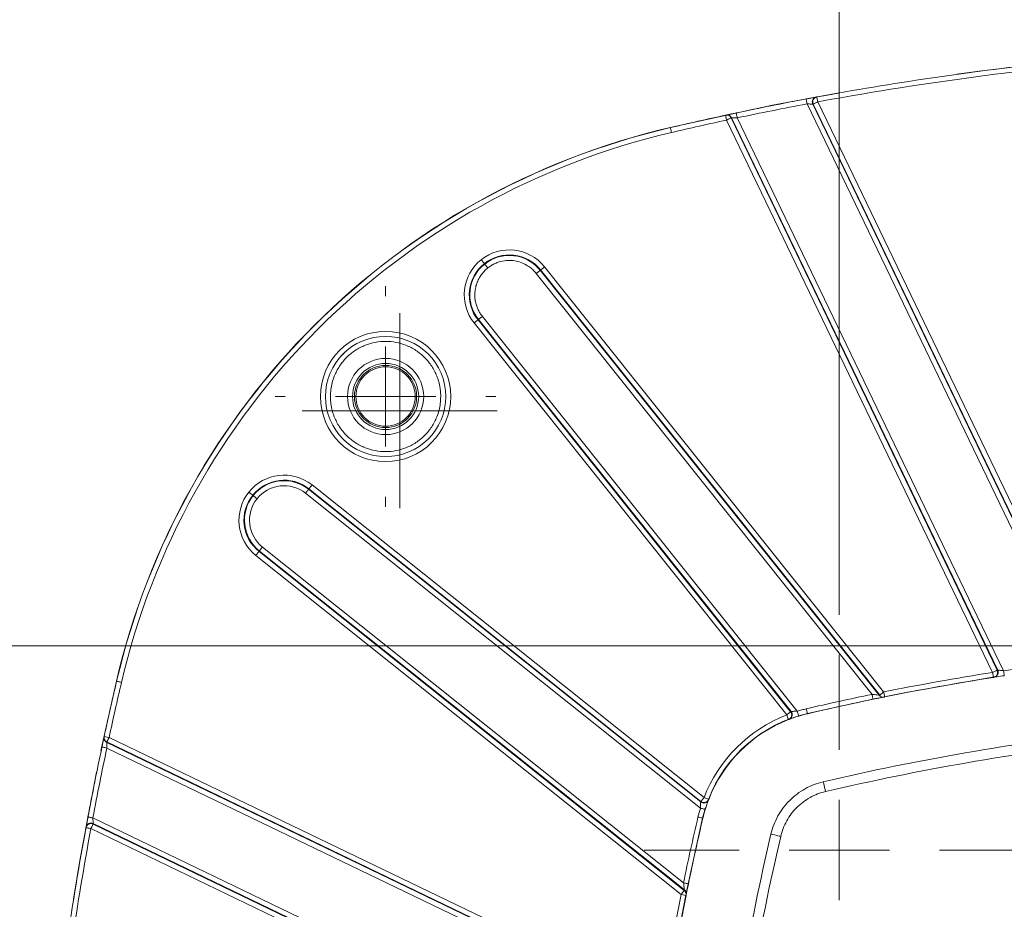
# Model space of a CAD drawing. Header units: millimetres. Extents: x 0 to 420, y 0 to 297.
# Tile 54 of 92: x 51 to 75, y 249 to 271. Entities that reach past the tile are written whole.
import ezdxf

# ---------------------------------------------------------------- set-up
doc = ezdxf.new("R2010")
doc.units = ezdxf.units.MM
doc.styles.add('SLDTEXTSTYLE0', font='TXT', dxfattribs={"width": 0.75})
doc.dimstyles.new('SLDDIMSTYLE0', dxfattribs={"dimtxt": 3.5, "dimasz": 3.302, "dimexe": 0, "dimexo": 0.0625, "dimgap": 0.875, "dimtad": 2, "dimdec": 6, "dimlfac": 2, "dimrnd": 1e-09, "dimzin": 12, "dimdsep": 46, "dimtxsty": 'SLDTEXTSTYLE0', "dimsah": 1, "dimcen": 0.09, "dimadec": 0, "dimazin": 3, "dimtfac": 1, "dimtofl": 0, "dimtmove": 0, "dimatfit": 3, "dimfxl": 1, "dimfrac": 2, "dimtolj": 1, "dimtzin": 12, "dimarcsym": 0})
doc.dimstyles.new('SLDDIMSTYLE4', dxfattribs={"dimtxt": 3.5, "dimasz": 3.302, "dimexe": 0, "dimexo": 0.0625, "dimgap": 0.875, "dimtad": 2, "dimlfac": 2, "dimrnd": 1e-09, "dimzin": 4, "dimdsep": 46, "dimtxsty": 'SLDTEXTSTYLE0', "dimsah": 1, "dimcen": 0.09, "dimadec": 0, "dimazin": 1, "dimtfac": 1, "dimtofl": 0, "dimtmove": 0, "dimatfit": 3, "dimfxl": 1, "dimfrac": 2, "dimtolj": 1, "dimtzin": 12, "dimarcsym": 0})
doc.dimstyles.new('SLDDIMSTYLE8', dxfattribs={"dimtxt": 3.5, "dimasz": 3.302, "dimexe": 0, "dimexo": 0.0625, "dimgap": 0.875, "dimtad": 0, "dimtih": 1, "dimtoh": 1, "dimlfac": 2, "dimrnd": 1e-09, "dimzin": 12, "dimdsep": 46, "dimtxsty": 'SLDTEXTSTYLE0', "dimsah": 1, "dimcen": 0, "dimadec": 0, "dimazin": 3, "dimtfac": 1, "dimtofl": 0, "dimtmove": 0, "dimatfit": 3, "dimfxl": 1, "dimfrac": 2, "dimtolj": 1, "dimtzin": 12, "dimarcsym": 0})

# ---------------------------------------------------------------- blocks, each defined once
blk = doc.blocks.new('SW_SYMBOL_MOD_BOX')
at = {"color": 0, "linetype": 'Continuous', "lineweight": 0}
for p, q in [((200, 200), (200, 800)), ((200, 800), (800, 800)), ((800, 800), (800, 200)), ((200, 200), (800, 200))]:
    blk.add_line(p, q, dxfattribs=at)
blk = doc.blocks.new('_D_15')
at = {"color": 7, "linetype": 'Continuous', "lineweight": 0}
for p, q in [((84.09, 255.441), (40.078, 255.441)), ((41.078, 255.441), (41.078, 217.454)), ((84.09, 217.454), (40.078, 217.454))]:
    blk.add_line(p, q, dxfattribs=at)
for points in [[(41.078, 255.441), (40.57, 252.139), (41.586, 252.139)], [(41.078, 217.454), (41.586, 220.756), (40.57, 220.756)]]:
    blk.add_solid(points, dxfattribs=at)
at = {"color": 7, "linetype": 'Continuous', "lineweight": 0, "xscale": 0.0044707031, "yscale": 0.0044707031, "zscale": 0.0044707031, "rotation": 90}
blk.add_blockref('SW_SYMBOL_MOD_BOX', (40.592, 231.361), dxfattribs=at)
at = {"color": 7, "linetype": 'Continuous', "lineweight": 0, "insert": (36.512, 236.361), "char_height": 3.5, "attachment_point": 1, "rotation": 90, "style": 'SLDTEXTSTYLE0'}
blk.add_mtext('76', dxfattribs=at)
blk = doc.blocks.new('_D_17')
at = {"color": 7, "linetype": 'Continuous', "lineweight": 0}
for p, q in [((71.192, 256.213), (71.192, 277.032)), ((98.987, 256.213), (98.987, 277.032)), ((71.192, 276.032), (98.987, 276.032))]:
    blk.add_line(p, q, dxfattribs=at)
for points in [[(71.192, 276.032), (74.494, 275.524), (74.494, 276.54)], [(98.987, 276.032), (95.685, 276.54), (95.685, 275.524)]]:
    blk.add_solid(points, dxfattribs=at)
at = {"color": 7, "linetype": 'Continuous', "lineweight": 0, "insert": (79.5, 280.544), "char_height": 3.5, "attachment_point": 1, "style": 'SLDTEXTSTYLE0'}
blk.add_mtext('55.60', dxfattribs=at)
blk = doc.blocks.new('_D_19')
at = {"color": 7, "linetype": 'Continuous', "lineweight": 0}
for p, q in [((76.687, 218.003), (73.516, 193.855)), ((73.516, 193.855), (61.336, 193.855))]:
    blk.add_line(p, q, dxfattribs=at)
blk.add_arc((85.09, 281.997), 64.543, 261.92645, 263.40727, dxfattribs=at)
blk.add_solid([(76.687, 218.003), (75.753, 214.795), (76.761, 214.663)], dxfattribs=at)
at = {"color": 7, "linetype": 'Continuous', "lineweight": 0, "insert": (61.336, 198.366), "char_height": 3.5, "attachment_point": 1, "style": 'SLDTEXTSTYLE0'}
blk.add_mtext('R129', dxfattribs=at)
blk = doc.blocks.new('SW_CENTERMARKSYMBOL_12')
at = {"color": 0, "linetype": 'Continuous', "lineweight": 0}
for p, q in [((0, 1.25), (0, 2.4325)), ((0, 0), (0, 1.25)), ((-1.25, 0), (-2.4325, 0)), ((0, 0), (-1.25, 0)), ((0, 0), (0, -1.25)), ((0, 0), (1.25, 0)), ((1.25, 0), (2.4325, 0)), ((0, -1.25), (0, -2.4325))]:
    blk.add_line(p, q, dxfattribs=at)
blk = doc.blocks.new('SW_CENTERMARKSYMBOL_17')
at = {"color": 0, "linetype": 'Continuous', "lineweight": 0}
for p, q in [((0, 2.5), (0, 2.75)), ((0, 0), (0, 1.25)), ((-2.5, 0), (-2.75, 0)), ((0, 0), (-1.25, 0)), ((0, 0), (0, -1.25)), ((0, 0), (1.25, 0)), ((2.5, 0), (2.75, 0)), ((0, -2.5), (0, -2.75))]:
    blk.add_line(p, q, dxfattribs=at)
blk = doc.blocks.new('SW_CENTERMARKSYMBOL_23')
at = {"color": 0, "linetype": 'Continuous', "lineweight": 0}
for p, q in [((0, 2.5), (0, 4.868)), ((0, 0), (0, 1.25)), ((-2.5, 0), (-4.868, 0)), ((0, 0), (-1.25, 0)), ((0, 0), (0, -1.25)), ((0, 0), (1.25, 0)), ((2.5, 0), (22.039, 0))]:
    blk.add_line(p, q, dxfattribs=at)

msp = doc.modelspace()

# ---------------------------------------------------------------- linework, layer by layer
at = {"color": 7, "linetype": 'Continuous', "lineweight": 15}
for p, q in [((70.62006428, 269.12681249), (70.63350513, 269.12929726)), ((70.38824692, 268.95638605), (77.07684174, 255.06738623)), ((70.53019538, 268.94966935), (70.54362133, 268.9521504)), ((70.53019538, 268.94966935), (77.22618117, 255.04532506)), ((70.54362133, 268.9521504), (77.23999455, 255.04699027)), ((77.35258772, 255.10121932), (70.6562145, 269.00637758)), ((68.35630968, 268.6740463), (68.36957171, 268.67689801)), ((68.4952034, 268.60606906), (68.50845053, 268.60891705)), ((75.12912586, 254.8306105), (68.4952034, 268.60606906)), ((75.14270082, 254.83274882), (68.50845053, 268.60891705)), ((75.28822556, 254.81863742), (68.64744856, 268.60834708)), ((68.38261023, 268.55184188), (75.01651778, 254.77638145)), ((62.34169438, 264.97231101), (62.34990492, 264.96201617)), ((72.0087929, 254.22893887), (63.63592728, 264.72818342)), ((63.7439309, 264.81431586), (63.73364165, 264.80610718)), ((63.73364165, 264.80610718), (72.18599751, 254.20717945)), ((63.7439309, 264.81431586), (72.20051124, 254.21010753)), ((72.29821816, 254.28803315), (63.84164527, 264.89224148)), ((62.0859085, 263.49208554), (69.88126471, 253.71702065)), ((62.18362286, 263.57001116), (62.19391956, 263.5782217)), ((69.97897163, 253.79494627), (62.18362286, 263.57001116)), ((69.99184623, 253.79992326), (62.19391956, 263.5782217)), ((62.29163393, 263.6561436), (70.14520898, 253.80807792)), ((57.96684756, 259.35323214), (57.95863702, 259.34293543)), ((57.95863702, 259.34293543), (67.73692801, 251.54500504)), ((57.96684756, 259.35323214), (67.741905, 251.55787592)), ((67.81983807, 251.65559029), (58.04476574, 259.4509465)), ((56.56460359, 259.19523885), (56.57490029, 259.18702831)), ((57.8807114, 259.24522107), (67.72877708, 251.39164974)), ((56.722541, 257.79292037), (56.73074409, 257.80321707)), ((67.32967928, 249.35085004), (56.73074409, 257.80321707)), ((67.30790868, 249.5280621), (56.80866971, 257.90092771)), ((56.64461538, 257.69520601), (67.24882557, 249.23863312)), ((67.32674375, 249.33634376), (56.722541, 257.79292037)), ((75.0359787, 254.65290671), (75.04953876, 254.65504502)), ((75.06028249, 254.65929558), (75.07384255, 254.66142645)), ((75.14270082, 254.83274882), (75.12912586, 254.8306105)), ((53.16654279, 254.55841099), (52.78052821, 252.81960939)), ((72.10711076, 254.12820329), (70.3956975, 253.75254129)), ((72.03408017, 254.1065221), (72.08340302, 254.11667352)), ((72.20051124, 254.21010753), (72.18599751, 254.20717945)), ((72.30847015, 254.16257655), (72.32295408, 254.1655009)), ((69.99184623, 253.79992326), (69.97897163, 253.79494627)), ((69.92654934, 253.60051592), (69.93899181, 253.60532155)), ((52.85995885, 253.16727956), (52.86280497, 253.1805416)), ((66.76046982, 246.52034094), (52.9850094, 253.15425222)), ((52.92793795, 253.02840447), (52.93078407, 253.04164787)), ((52.92793795, 253.02840447), (66.70409873, 246.39415046)), ((52.92850419, 252.88941016), (66.71822503, 246.24863689)), ((52.93078407, 253.04164787), (66.70624449, 246.40773659)), ((67.741905, 251.55787592), (67.73692801, 251.54500504)), ((67.93153718, 251.59787064), (67.93633535, 251.61029821)), ((67.85653963, 251.40363773), (67.7843137, 251.1411575)), ((66.46946504, 244.46002071), (52.58047267, 251.14860808)), ((52.5847046, 250.9932374), (52.58718565, 251.00665589)), ((66.48986473, 244.29686417), (52.5847046, 250.9932374)), ((66.49153366, 244.31067755), (52.58718565, 251.00665589)), ((67.7843137, 251.1411575), (67.37578347, 249.26863288)), ((52.4075596, 250.90334614), (52.41004064, 250.91678699)), ((52.53047928, 250.88063305), (66.43563941, 244.18425982)), ((67.32967928, 249.35085004), (67.32674375, 249.33634376)), ((67.37135782, 249.21390837), (67.37427845, 249.22838484))]:
    msp.add_line(p, q, dxfattribs=at)
at = {"color": 7, "linetype": 'Continuous', "lineweight": 15, "flags": 128}
for points in [[(74.12656083, 269.70015889), (74.67879787, 269.77501487), (76.77238121, 270.02316577)], [(66.97844401, 268.37029358), (69.52940359, 268.92267404), (71.18732169, 269.23506384)], [(70.36510542, 269.07922564), (70.36555245, 269.07686566), (70.36686375, 269.06987516), (70.36900952, 269.0585242), (70.37188544, 269.04324678), (70.37538722, 269.02463151), (70.37939563, 269.00339363), (70.38373187, 268.98035084), (70.38824692, 268.95638605)], [(68.62156525, 268.73064091), (68.62207189, 268.72829025), (68.6235322, 268.72133141), (68.62593129, 268.71003074), (68.62914994, 268.69482224), (68.63306894, 268.67629079), (68.63753929, 268.6551479), (68.64239707, 268.6322057), (68.64744856, 268.60834708)], [(66.97972551, 268.36509121), (66.98027685, 268.36275173), (66.98190107, 268.35582455), (66.98452368, 268.3445779), (66.98807016, 268.32944018), (66.99237659, 268.31099441), (66.99729397, 268.28995211), (67.00262859, 268.26711794), (67.00818672, 268.24337108)], [(63.73364165, 264.80610718), (63.73147353, 264.80438051), (63.72571423, 264.79978909), (63.71658727, 264.79250801), (63.70442047, 264.78280922), (63.68969067, 264.77105593), (63.67292687, 264.75769331), (63.6547847, 264.74322056), (63.63592728, 264.72818342)], [(63.7439309, 264.81431586), (63.74609902, 264.8160444), (63.75185832, 264.82063395), (63.76098528, 264.82791503), (63.77315208, 264.83761569), (63.78788933, 264.84936712), (63.80464568, 264.8627316), (63.82278785, 264.87720249), (63.84164527, 264.89224148)], [(62.18362286, 263.57001116), (62.18145474, 263.56828263), (62.17570289, 263.56369307), (62.16656848, 263.55641013), (62.15440914, 263.54671319), (62.13967189, 263.5349599), (62.12291553, 263.52159729), (62.10476592, 263.50712453), (62.0859085, 263.49208554)], [(62.29163393, 263.6561436), (62.27277651, 263.64110833), (62.2546269, 263.62663557), (62.23787054, 263.61326923), (62.22313329, 263.60151967), (62.21097394, 263.59181901), (62.20183953, 263.58453607), (62.19608023, 263.57994651), (62.19391956, 263.5782217)], [(58.87352362, 262.77152126), (58.81931319, 262.7175418), (58.76533374, 262.66332766)], [(57.8807114, 259.24522107), (57.89574667, 259.26407849), (57.91022315, 259.2822281), (57.92358204, 259.29898446), (57.93533906, 259.31372171), (57.94503226, 259.32588478), (57.95231893, 259.33501547), (57.95690849, 259.34077104), (57.95863702, 259.34293543)], [(57.96684756, 259.35323214), (57.96856865, 259.35539653), (57.97315821, 259.3611521), (57.98044487, 259.37028279), (57.99014553, 259.38244586), (58.0018951, 259.39718311), (58.01526144, 259.41393947), (58.02973046, 259.43208908), (58.04476574, 259.4509465)], [(56.73074409, 257.80321707), (56.73247262, 257.80538147), (56.73706218, 257.81113704), (56.74434885, 257.82026773), (56.75404205, 257.8324308), (56.76579907, 257.84716805), (56.77915796, 257.8639244), (56.79363444, 257.88207402), (56.80866971, 257.90092771)], [(56.722541, 257.79292037), (56.72081246, 257.79075598), (56.71622291, 257.7850004), (56.70893624, 257.77586972), (56.69924303, 257.76370665), (56.68748602, 257.7489694), (56.67412713, 257.73221304), (56.65965065, 257.71406343), (56.64461538, 257.69520601)], [(75.06639197, 254.66428002), (72.81165257, 254.26878085), (72.26822212, 254.1610678)], [(75.28822556, 254.81863742), (75.29192104, 254.79453107), (75.29546752, 254.77135231), (75.29874578, 254.7499915), (75.3016217, 254.73126819), (75.30397608, 254.71590137), (75.30571952, 254.70448335), (75.3068073, 254.69745373), (75.30716493, 254.69508072)], [(53.17176565, 254.55712204), (53.17410513, 254.55657443), (53.18102672, 254.55495765), (53.1922771, 254.55232759), (53.20741668, 254.54878857), (53.22585687, 254.54447841), (53.24690476, 254.5395573), (53.26973333, 254.53421896), (53.29348579, 254.52866828)], [(72.0087929, 254.22893887), (72.01372519, 254.20505603), (72.01846376, 254.18209334), (72.0228447, 254.16092997), (72.0266743, 254.14237802), (72.02981844, 254.12715649), (72.03215792, 254.11584278), (72.03358843, 254.10887649), (72.03408017, 254.1065221)], [(70.14520898, 253.80807792), (70.15225723, 253.78473525), (70.15905216, 253.76228665), (70.16529575, 253.74160384), (70.17077937, 253.72346913), (70.17527952, 253.70859032), (70.17863228, 253.69753366), (70.18068864, 253.69072383), (70.1813741, 253.68842532)], [(70.39717271, 253.7462083), (70.39662137, 253.74854778), (70.39501205, 253.7554731), (70.39237454, 253.76672347), (70.38884297, 253.78185933), (70.38452163, 253.80030324), (70.37960425, 253.82134741), (70.37426963, 253.84417971), (70.3687264, 253.86792844)], [(52.80621036, 252.91528603), (52.80856475, 252.91478684), (52.81552359, 252.91331535), (52.82682612, 252.91092371), (52.84203276, 252.90770506), (52.86056235, 252.90378605), (52.8817071, 252.89931198), (52.90464743, 252.89445793), (52.92850419, 252.88941016)], [(52.67055019, 252.28759324), (52.25495681, 250.08309682), (52.09301844, 249.11706199)], [(70.85097268, 251.80504893), (70.84986999, 251.8097279), (70.84663644, 251.82357853), (70.84137633, 251.84607556), (70.83429828, 251.87635099), (70.82567051, 251.91323881), (70.81583574, 251.95532714), (70.80516651, 252.00099548), (70.79406514, 252.04848548)], [(52.4576275, 251.17174586), (52.45998933, 251.17129882), (52.46697798, 251.1699838), (52.47833266, 251.16784548), (52.49360635, 251.16496955), (52.51222535, 251.16146406), (52.53345951, 251.15746309), (52.55650416, 251.15312313), (52.58047267, 251.14860808)], [(67.72877708, 251.39164974), (67.7521272, 251.38459404), (67.77456834, 251.37780657), (67.79525116, 251.3715518), (67.81338587, 251.3660719), (67.82825723, 251.36157175), (67.83931389, 251.35822644), (67.84612372, 251.35617008), (67.8484334, 251.35547345)], [(67.7906467, 251.13967856), (67.78830721, 251.14022618), (67.78137817, 251.14184668), (67.7701278, 251.14447673), (67.75498822, 251.14801203), (67.73655548, 251.15232592), (67.71550014, 251.15724703), (67.69267156, 251.16258164), (67.66893401, 251.16813605)], [(69.73180606, 250.68588605), (69.7271271, 250.68697756), (69.71326902, 250.69021856), (69.69078317, 250.69547494), (69.66050401, 250.702553), (69.62360873, 250.71117704), (69.58152785, 250.72101553), (69.5358558, 250.73169222), (69.48836579, 250.74279358)], [(67.30790868, 249.5280621), (67.33179524, 249.52312981), (67.35475793, 249.51838752), (67.37593248, 249.51401403), (67.39446952, 249.51018443), (67.40969851, 249.50704028), (67.42100849, 249.50470453), (67.42798224, 249.50326284), (67.43033662, 249.50277855)], [(67.3735632, 249.24672817), (67.3748894, 249.25328096), (67.37648382, 249.2612121)]]:
    msp.add_lwpolyline(points, dxfattribs=at)
at = {"color": 8, "linetype": 'Continuous', "lineweight": 15, "flags": 128}
for points in [[(66.9796659, 268.36507445), (66.97890594, 268.3683229), (66.97844401, 268.37029358)], [(53.17178055, 254.55718537), (53.1685321, 254.55794533), (53.16655769, 254.55840727)]]:
    msp.add_lwpolyline(points, dxfattribs=at)
at = {"color": 7, "linetype": 'Continuous', "lineweight": 15}
for centre, radius in [((59.87870915, 261.65814522), 1.5), ((59.87870915, 261.65814522), 0.825), ((59.87871555, 261.65813882), 0.77503132), ((59.87871555, 261.65813882), 0.74008987)]:
    msp.add_circle(centre, radius, dxfattribs=at)
for centre, radius, start, end in [((85.08962593, 190.89594329), 79.55775899, 96.3417273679, 100.4691423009), ((70.64281486, 269.00390271), 0.12499762, 100.486747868, 205.713736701), ((85.08962593, 190.89594329), 79.55775899, 100.6657717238, 101.9463083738), ((85.08962593, 190.89594329), 79.55775899, 102.1416401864, 103.1576996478), ((68.39583861, 268.55471007), 0.12497936, 25.704344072, 102.132308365), ((71.19242405, 250.34443032), 18.51187062, 103.157959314, 166.842040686), ((71.19239959, 250.34445478), 18.50648203, 103.157699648, 166.842300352), ((62.96381755, 264.19219478), 0.9978062, 38.571428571, 128.571428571), ((62.96381755, 264.19219478), 0.98463874, 38.571428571, 128.571428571), ((62.96373937, 264.19213244), 0.9978062, 128.571428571, 218.571428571), ((62.96373937, 264.19213244), 0.98463874, 128.571428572, 218.571428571), ((57.34472194, 258.57311501), 0.9978062, 51.428571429, 141.428571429), ((57.34472194, 258.57311501), 0.98463874, 51.428571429, 141.428571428), ((57.34465959, 258.57303682), 0.9978062, 141.428571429, 231.428571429), ((57.34465959, 258.57303682), 0.98463874, 141.428571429, 231.428571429), ((85.08962593, 190.89722945), 64.54349143, 98.9611871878, 101.4083162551), ((75.03008971, 254.7785135), 0.12499092, 278.951808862, 25.716213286), ((130.64091108, 236.44722845), 79.55775899, 166.8423003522, 167.8583598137), ((72.28373443, 254.28510297), 0.12499832, 218.564594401, 281.413509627), ((85.08962593, 190.89722945), 64.54349143, 101.6700401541, 103.1579595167), ((71.19242405, 250.34443032), 3.5, 103.157959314, 158.868461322), ((69.89411534, 253.7219887), 0.12500049, 291.039431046, 38.570273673), ((71.19242087, 250.34443351), 3.49349242, 103.157959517, 106.822455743), ((71.19242087, 250.34443351), 3.49349242, 111.244544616, 158.755455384), ((52.98213497, 253.14100917), 0.12496854, 167.864988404, 244.298333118), ((130.64091108, 236.44722845), 79.55775899, 168.0536916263, 169.3342282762), ((67.81486503, 251.64273383), 0.12500038, 231.428243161, 338.96707095), ((71.19242087, 250.34443351), 3.49349242, 163.177544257, 166.842040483), ((52.53294802, 250.89404228), 0.12499418, 64.28333114, 169.515698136), ((130.63962492, 236.44722845), 64.54349143, 166.8420404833, 168.3299598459), ((130.64091108, 236.44722845), 79.55775899, 169.5308576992, 173.6582726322), ((130.63962913, 236.44722525), 64.55, 168.5851706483, 173.0066652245), ((130.63962492, 236.44722845), 64.54349143, 168.5916837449, 171.0388128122), ((67.25177539, 249.2531255), 0.1249764, 348.582155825, 51.438904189), ((67.2491445, 249.23854615), 0.12467204, 348.602135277, 0.034829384)]:
    msp.add_arc(centre, radius, start, end, dxfattribs=at)
for points in [[(70.65622107, 269.00637809), (72.53571643, 269.35367506), (74.41601182, 269.63151518), (76.31562923, 269.84263532)], [(68.64744343, 268.60834793), (69.23401458, 268.73245309), (69.79904667, 268.84541958), (70.38824479, 268.95638521)], [(68.38260366, 268.55184202), (68.36809318, 268.61928815), (68.35631252, 268.67404585), (68.35631252, 268.67404585)], [(67.00818546, 268.24337189), (67.473449, 268.35213614), (67.9154846, 268.45134523), (68.38260366, 268.55184202)], [(63.8416479, 264.89224113), (63.45528181, 265.37672887), (62.74825895, 265.45639122), (62.26377121, 265.07002513)], [(58.04476828, 259.45094536), (57.56028054, 259.83731144), (56.85325768, 259.7576491), (56.46689159, 259.27316135)], [(56.80867173, 257.90092931), (56.43772551, 258.19674905), (56.37673233, 258.73807846), (56.67255208, 259.10902468)], [(77.07683443, 255.06738572), (76.47365342, 254.99206779), (75.88906158, 254.9107663), (75.28821875, 254.81863589)], [(75.01651521, 254.77638273), (74.10229788, 254.6322197), (73.20545106, 254.47109788), (72.29822285, 254.28803155)], [(52.98501235, 253.15425072), (53.08550914, 253.62136978), (53.18471823, 254.06340538), (53.29348248, 254.52866892)], [(72.00879169, 254.22893998), (71.4546396, 254.11448276), (70.91971332, 253.99673456), (70.3687201, 253.86792672)], [(72.29822285, 254.28803155), (72.31186892, 254.22040523), (72.3229478, 254.16550124), (72.3229478, 254.16550124)], [(69.88126269, 253.71702178), (68.9355192, 253.34934591), (68.18750846, 252.60133518), (67.8198326, 251.65559169)], [(69.92655635, 253.60051648), (69.92655635, 253.60051648), (69.90626094, 253.65272075), (69.88126269, 253.71702178)], [(70.14520393, 253.80807669), (70.1822173, 253.81894547), (70.25624404, 253.84068303), (70.33122808, 253.85884549), (70.3687201, 253.86792672)], [(52.86280852, 253.18054186), (52.86280852, 253.18054186), (52.91756623, 253.16876119), (52.98501235, 253.15425072)], [(52.58046916, 251.14860958), (52.69143479, 251.73780771), (52.80440129, 252.3028398), (52.92850644, 252.88941095)], [(67.72877769, 251.39165045), (67.70639361, 251.3176157), (67.68653411, 251.24344831), (67.66892765, 251.16813428)], [(67.66892765, 251.16813428), (67.54011981, 250.61714106), (67.42237161, 250.08221477), (67.30791439, 249.52806269)], [(51.69421905, 245.22122515), (51.9053392, 247.12084255), (52.18317931, 249.00113794), (52.53047628, 250.8806333)], [(67.24882282, 249.23863153), (67.06575649, 248.33140331), (66.90463467, 247.4345565), (66.76047164, 246.52033916)], [(67.37135313, 249.21390658), (67.37135313, 249.21390658), (67.31644914, 249.22498546), (67.24882282, 249.23863153)]]:
    msp.add_open_spline(points, degree=3, dxfattribs=at)
for points, knots in [([(70.36510985, 269.07922566), (70.3759318, 269.08126244), (70.39753984, 269.08532926), (70.42956851, 269.0913399), (70.46575587, 269.09811694), (70.50469662, 269.10538926), (70.54330001, 269.11257741), (70.57554854, 269.11856691), (70.5997359, 269.12305014), (70.61617279, 269.12609222), (70.61876948, 269.12657243), (70.62006671, 269.12681233)], [0, 0, 0, 0, 0.0835654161, 0.166853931, 0.2511623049, 0.3766380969, 0.5004381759, 0.6245591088, 0.7496253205, 0.8749205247, 1, 1, 1, 1]), ([(70.54361712, 268.95215089), (70.53643548, 268.96706688), (70.53154849, 268.98508281), (70.53096175, 269.02390992), (70.53544935, 269.04458236), (70.55409408, 269.08132527), (70.56812749, 269.09715192), (70.59980726, 269.11959938), (70.61723106, 269.12628955), (70.63350783, 269.12929721)], [0, 0, 0, 0, 0.25, 0.25, 0.5, 0.5, 0.75, 0.75, 1, 1, 1, 1]), ([(70.63350783, 269.12929721), (70.63350783, 269.12929721), (70.63590094, 269.11634618), (70.64441982, 269.07024388), (70.65019732, 269.03897735), (70.65622107, 269.00637809)], [0, 0, 0, 0, 0.5, 0.5, 1, 1, 1, 1]), ([(70.38824479, 268.95638521), (70.42420959, 268.95478147), (70.46045211, 268.9530788), (70.51315358, 268.95053009), (70.52954144, 268.94970272), (70.53019711, 268.94966992)], [0, 0, 0, 0, 0.5, 0.5, 1, 1, 1, 1]), ([(70.54361712, 268.95215089), (70.5441112, 268.95239345), (70.54511035, 268.95288398), (70.55164705, 268.95605662), (70.56209418, 268.96108679), (70.57958081, 268.96939919), (70.60980982, 268.98446275), (70.63914246, 268.99831359), (70.65622107, 269.00637809)], [0, 0, 0, 0, 0.1197174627, 0.242095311, 0.3688317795, 0.501306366, 0.7096409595, 1, 1, 1, 1]), ([(68.35630968, 268.6740463), (68.36768185, 268.67551608), (68.3939137, 268.67890639), (68.43393464, 268.66908712), (68.45642657, 268.65188285), (68.4669806, 268.64380998)], [0, 0, 0, 0, 0.2888613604, 0.6663077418, 1, 1, 1, 1]), ([(68.36957661, 268.67689833), (68.37022466, 268.67703764), (68.37151602, 268.67731524), (68.37890115, 268.67890237), (68.39202094, 268.68172022), (68.41333001, 268.68629258), (68.44505656, 268.69308815), (68.48322025, 268.70124455), (68.52654446, 268.71047925), (68.57320481, 268.72039874), (68.60548007, 268.72723357), (68.62156905, 268.73064068)], [0, 0, 0, 0, 0.0836511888, 0.1666917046, 0.2506314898, 0.3755343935, 0.4997938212, 0.6234692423, 0.7490671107, 0.8749117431, 1, 1, 1, 1]), ([(68.49520762, 268.60606923), (68.49469876, 268.60582418), (68.48233675, 268.59987095), (68.44074493, 268.57984138), (68.4117602, 268.56588307), (68.38260366, 268.55184202)], [0, 0, 0, 0, 0.5, 0.5, 1, 1, 1, 1]), ([(68.50845087, 268.60891722), (68.50908811, 268.60891637), (68.52493213, 268.60890325), (68.57635162, 268.60874864), (68.61173146, 268.60859316), (68.64744343, 268.60834793)], [0, 0, 0, 0, 0.5, 0.5, 1, 1, 1, 1]), ([(53.29348248, 254.52866892), (54.07360758, 257.86582949), (55.77138051, 260.91877688), (60.61807749, 265.76547387), (63.67102489, 267.4632468), (67.00818546, 268.24337189)], [0, 0, 0, 0, 0.5, 0.5, 1, 1, 1, 1]), ([(62.26369302, 265.06996278), (62.03088453, 264.8843042), (61.88135208, 264.61374562), (61.81467203, 264.02194381), (61.90025044, 263.72489459), (62.08590902, 263.49208609)], [0, 0, 0, 0, 0.5, 0.5, 1, 1, 1, 1]), ([(62.34161738, 264.97224873), (62.34126076, 264.97269592), (62.33289367, 264.98318793), (62.30374483, 265.01973941), (62.28412683, 265.04433961), (62.26369302, 265.06996278)], [0, 0, 0, 0, 0.5, 0.5, 1, 1, 1, 1]), ([(62.34990534, 264.96201635), (62.35026196, 264.96156916), (62.35862905, 264.95107716), (62.38777789, 264.91452567), (62.40739589, 264.88992548), (62.42782969, 264.8643023)], [0, 0, 0, 0, 0.5, 0.5, 1, 1, 1, 1]), ([(63.63592506, 264.72818264), (63.62202627, 264.74487407), (63.59434327, 264.77811931), (63.54832871, 264.8237609), (63.49934685, 264.86588008), (63.44705501, 264.90420541), (63.36075246, 264.95804328), (63.23330976, 265.01523013), (63.06080768, 265.05221079), (62.88431582, 265.05455995), (62.73318233, 265.02441143), (62.61094939, 264.97858219), (62.5146945, 264.92870875), (62.45686721, 264.88583234), (62.42782969, 264.8643023)], [0, 0, 0, 0, 0.048282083, 0.0961660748, 0.1439270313, 0.1918421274, 0.2401858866, 0.3700178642, 0.5000484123, 0.6298804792, 0.7599111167, 0.840111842, 0.9197134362, 1, 1, 1, 1]), ([(62.42775151, 264.86423995), (62.41112177, 264.85040408), (62.3780453, 264.82288462), (62.33263724, 264.77726591), (62.29082288, 264.72884888), (62.25286378, 264.67731304), (62.21870496, 264.6227443), (62.17853203, 264.54658778), (62.13914892, 264.44659295), (62.10940891, 264.32081386), (62.1058644, 264.23519627), (62.10408159, 264.19213244)], [0, 0, 0, 0, 0.0841024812, 0.1672793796, 0.2499992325, 0.3327383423, 0.4159726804, 0.5001698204, 0.6673390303, 0.8326785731, 1, 1, 1, 1]), ([(62.10408159, 264.19213244), (62.10444977, 264.17276705), (62.10518376, 264.13416119), (62.11119311, 264.07660978), (62.12080536, 264.01969296), (62.13437449, 263.96341746), (62.15552445, 263.89576838), (62.18757655, 263.81842635), (62.23384857, 263.73349578), (62.27232584, 263.68198844), (62.29163185, 263.65614458)], [0, 0, 0, 0, 0.1003982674, 0.2001488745, 0.2997076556, 0.3995330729, 0.5000799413, 0.666971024, 0.8329023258, 1, 1, 1, 1]), ([(61.50370915, 261.65814522), (61.50370915, 262.55500711), (60.77557104, 263.28314522), (58.98184726, 263.28314522), (58.25370915, 262.55500711), (58.25370915, 261.65814522)], [0, 0, 0, 0, 0.5, 0.5, 1, 1, 1, 1]), ([(61.25370915, 261.65814522), (61.25319805, 261.68712236), (61.25217982, 261.74485211), (61.24383687, 261.83089156), (61.23048522, 261.91592305), (61.21165002, 261.99994022), (61.1874503, 262.0829484), (61.1361503, 262.22519087), (61.03647584, 262.41864545), (60.85762294, 262.63691492), (60.63923435, 262.81588105), (60.39475359, 262.94192611), (60.13799989, 263.01723367), (59.8787973, 263.04109648), (59.61950845, 263.01725174), (59.36282881, 262.94199236), (59.1182643, 262.81592914), (58.89991593, 262.63704673), (58.72101206, 262.41870231), (58.60798448, 262.19963031), (58.54342339, 262.00108036), (58.50979543, 261.83097739), (58.50574356, 261.71591632), (58.50370915, 261.65814522)], [0, 0, 0, 0, 0.0201464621, 0.0401368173, 0.0600503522, 0.0799672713, 0.0999677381, 0.1201309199, 0.1850811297, 0.2500934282, 0.3150436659, 0.3800559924, 0.4400117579, 0.5000289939, 0.5599847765, 0.6200020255, 0.6849522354, 0.7499645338, 0.8149147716, 0.879927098, 0.9200449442, 0.9598553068, 1, 1, 1, 1]), ([(60.82870915, 261.65814522), (60.82870915, 262.18246448), (60.40302841, 262.60814522), (59.35438989, 262.60814522), (58.92870915, 262.18246448), (58.92870915, 261.65814522)], [0, 0, 0, 0, 0.5, 0.5, 1, 1, 1, 1]), ([(58.25370915, 261.65814522), (58.25370915, 260.76128333), (58.98184726, 260.03314522), (60.77557104, 260.03314522), (61.50370915, 260.76128333), (61.50370915, 261.65814522)], [0, 0, 0, 0, 0.5, 0.5, 1, 1, 1, 1]), ([(58.50370915, 261.65814522), (58.50422025, 261.62916808), (58.50523849, 261.57143833), (58.51358144, 261.48539888), (58.52693309, 261.40036739), (58.54576829, 261.31635022), (58.569968, 261.23334205), (58.621268, 261.09109957), (58.72094247, 260.897645), (58.89979536, 260.67937552), (59.11818395, 260.50040939), (59.36266471, 260.37436433), (59.61941842, 260.29905678), (59.87862101, 260.27519397), (60.13790986, 260.2990387), (60.3945895, 260.37429808), (60.63915401, 260.5003613), (60.85750238, 260.67924371), (61.03640624, 260.89758814), (61.14943383, 261.11666013), (61.21399492, 261.31521008), (61.24762288, 261.48531305), (61.25167475, 261.60037412), (61.25370915, 261.65814522)], [0, 0, 0, 0, 0.0201464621, 0.0401368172, 0.0600503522, 0.0799672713, 0.0999677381, 0.1201309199, 0.1850811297, 0.2500934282, 0.3150436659, 0.3800559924, 0.4400117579, 0.5000289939, 0.5599847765, 0.6200020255, 0.6849522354, 0.7499645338, 0.8149147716, 0.879927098, 0.9200449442, 0.9598553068, 1, 1, 1, 1]), ([(58.92870915, 261.65814522), (58.92870915, 261.13382596), (59.35438989, 260.70814522), (60.40302841, 260.70814522), (60.82870915, 261.13382596), (60.82870915, 261.65814522)], [0, 0, 0, 0, 0.5, 0.5, 1, 1, 1, 1]), ([(56.46682924, 259.27308317), (56.28117066, 259.04027467), (56.19559226, 258.74322545), (56.26227231, 258.15142364), (56.41180475, 257.88086506), (56.64461325, 257.69520648)], [0, 0, 0, 0, 0.5, 0.5, 1, 1, 1, 1]), ([(56.56454329, 259.19515881), (56.56409611, 259.19551543), (56.5536041, 259.20388253), (56.51705262, 259.23303136), (56.49245242, 259.25264937), (56.46682924, 259.27308317)], [0, 0, 0, 0, 0.5, 0.5, 1, 1, 1, 1]), ([(56.67261443, 259.10910286), (56.81476322, 259.28735182), (57.02191539, 259.40184077), (57.47502623, 259.4528941), (57.70246085, 259.38737132), (57.8807098, 259.24522252)], [0, 0, 0, 0, 0.5, 0.5, 1, 1, 1, 1]), ([(56.67255208, 259.10902468), (56.6469289, 259.12945848), (56.6223287, 259.14907649), (56.58577722, 259.17822532), (56.57528521, 259.18659242), (56.57483803, 259.18694904)], [0, 0, 0, 0, 0.5, 0.5, 1, 1, 1, 1]), ([(75.12911917, 254.83060994), (75.12862509, 254.83036737), (75.12762594, 254.82987685), (75.12108923, 254.82670421), (75.11064211, 254.82167404), (75.09315547, 254.81336163), (75.06292647, 254.79829808), (75.03359383, 254.78444724), (75.01651521, 254.77638273)], [0, 0, 0, 0, 0.1197174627, 0.242095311, 0.3688317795, 0.501306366, 0.7096409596, 1, 1, 1, 1]), ([(75.03598588, 254.65290847), (75.03598588, 254.65290847), (75.03393441, 254.66591799), (75.0266317, 254.71222851), (75.02167901, 254.74363625), (75.01651521, 254.77638273)], [0, 0, 0, 0, 0.5, 0.5, 1, 1, 1, 1]), ([(75.12911917, 254.83060994), (75.13637222, 254.81554529), (75.14129841, 254.79728583), (75.14167978, 254.75788706), (75.13693209, 254.73689557), (75.11748766, 254.69979493), (75.10292822, 254.68394776), (75.07031544, 254.66184791), (75.05249905, 254.65551244), (75.03598588, 254.65290847)], [0, 0, 0, 0, 0.25, 0.25, 0.5, 0.5, 0.75, 0.75, 1, 1, 1, 1]), ([(75.04954356, 254.65504491), (75.05073706, 254.65523285), (75.08071543, 254.65996422), (75.17648305, 254.6749233), (75.24213968, 254.6851094), (75.30716423, 254.69507995)], [0, 0, 0, 0, 0.5, 0.5, 1, 1, 1, 1]), ([(75.28821875, 254.81863589), (75.25146144, 254.82232074), (75.2143745, 254.8259333), (75.16029565, 254.83111082), (75.14337671, 254.83268736), (75.1427031, 254.83275051)], [0, 0, 0, 0, 0.5, 0.5, 1, 1, 1, 1]), ([(72.18600268, 254.20717833), (72.18514082, 254.20728653), (72.16271954, 254.21010959), (72.09587116, 254.21838415), (72.05181014, 254.22377444), (72.00879169, 254.22893998)], [0, 0, 0, 0, 0.5, 0.5, 1, 1, 1, 1]), ([(72.29822285, 254.28803155), (72.2917067, 254.28289495), (72.27938319, 254.27318046), (72.26256426, 254.26006834), (72.24890853, 254.24914868), (72.23824524, 254.24035339), (72.22255738, 254.22753525), (72.20515622, 254.2138502), (72.20201021, 254.21131642), (72.2005088, 254.2101072)], [0, 0, 0, 0, 0.12845528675, 0.24293825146, 0.34309442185, 0.42905612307, 0.50130818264, 0.76200217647, 1, 1, 1, 1]), ([(72.22068741, 254.14478084), (72.22075698, 254.14479574), (72.23547414, 254.14794979), (72.25690256, 254.15207309), (72.28523976, 254.15789571), (72.30390277, 254.16165377), (72.30695397, 254.16227022), (72.30847015, 254.16257655)], [0, 0, 0, 0, 0.0011874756, 0.2512102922, 0.5004732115, 0.7517775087, 1, 1, 1, 1]), ([(69.97897674, 253.79494613), (69.97854969, 253.79461419), (69.97768832, 253.79394464), (69.97212249, 253.7894936), (69.9631398, 253.78227077), (69.94794444, 253.77031672), (69.921893, 253.7486629), (69.89629495, 253.72872825), (69.88126269, 253.71702178)], [0, 0, 0, 0, 0.11855051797, 0.2391209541, 0.36573313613, 0.50131768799, 0.70715245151, 1, 1, 1, 1]), ([(69.97897674, 253.79494613), (69.98943874, 253.78182463), (69.99833959, 253.7650325), (70.0074494, 253.72647688), (70.00742086, 253.70481445), (69.99644883, 253.66411869), (69.98558465, 253.64537952), (69.95832983, 253.61663443), (69.94219527, 253.60659641), (69.92655635, 253.60051648)], [0, 0, 0, 0, 0.25, 0.25, 0.5, 0.5, 0.75, 0.75, 1, 1, 1, 1]), ([(69.93898486, 253.60532104), (69.94010653, 253.60575219), (69.96786335, 253.61662914), (70.05846545, 253.64911965), (70.11963295, 253.66975704), (70.1813798, 253.68842592)], [0, 0, 0, 0, 0.5, 0.5, 1, 1, 1, 1]), ([(70.14520393, 253.80807669), (70.10546526, 253.8080865), (70.06672508, 253.8063074), (70.00976503, 253.80206827), (69.99254781, 253.7999992), (69.99184995, 253.7999226)], [0, 0, 0, 0, 0.5, 0.5, 1, 1, 1, 1]), ([(99.38519798, 252.04848616), (98.21456372, 252.3221499), (97.03727364, 252.5619471), (94.66939988, 252.97388852), (93.47746305, 253.1461464), (89.89627099, 253.55911128), (87.49927972, 253.69710675), (82.6861593, 253.6973436), (80.28624287, 253.55946777), (75.50578406, 253.00824739), (73.1382954, 252.59650715), (70.79406027, 252.04848616)], [0, 0, 0, 0, 0.125, 0.125, 0.25, 0.25, 0.5, 0.5, 0.75, 0.75, 1, 1, 1, 1]), ([(70.85096938, 251.80504961), (73.18587237, 252.35088899), (75.54393631, 252.76099014), (80.30536463, 253.31001617), (82.69572726, 253.44734313), (87.48968716, 253.44710722), (89.87713627, 253.3096611), (93.44407199, 252.89834018), (94.63126385, 252.72676804), (96.98971136, 252.31646652), (98.16231478, 252.07762393), (99.32828887, 251.80504961)], [0, 0, 0, 0, 0.25, 0.25, 0.5, 0.5, 0.75, 0.75, 0.875, 0.875, 1, 1, 1, 1]), ([(52.80621369, 252.91528532), (52.8084859, 252.92601835), (52.81302333, 252.94745137), (52.81976443, 252.97921153), (52.8273896, 253.01507102), (52.83560762, 253.05362325), (52.84375687, 253.09175427), (52.85056536, 253.12354084), (52.85566933, 253.14732784), (52.85913501, 253.16345876), (52.85968242, 253.16600502), (52.85995605, 253.16727776)], [0, 0, 0, 0, 0.083531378, 0.1668057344, 0.2511415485, 0.3765892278, 0.5004219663, 0.6244803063, 0.7495895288, 0.8748334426, 1, 1, 1, 1]), ([(52.93078515, 253.04164676), (52.90756167, 253.05282849), (52.8854248, 253.07339591), (52.86004663, 253.12525055), (52.85738807, 253.15534706), (52.86280852, 253.18054186)], [0, 0, 0, 0, 0.5, 0.5, 1, 1, 1, 1]), ([(52.93078515, 253.04164676), (52.93098519, 253.04203028), (52.93140034, 253.04282619), (52.93369317, 253.0484972), (52.93861515, 253.05857936), (52.94633323, 253.07371692), (52.95604615, 253.09435269), (52.96591189, 253.11451012), (52.9758632, 253.13535536), (52.98162962, 253.14726449), (52.98501235, 253.15425072)], [0, 0, 0, 0, 0.1038557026, 0.2155273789, 0.3462798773, 0.5000376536, 0.6316601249, 0.7955674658, 0.8800743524, 1, 1, 1, 1]), ([(52.92850644, 252.88941095), (52.9282632, 252.92483393), (52.92810614, 252.96039103), (52.92795115, 253.01189129), (52.927938, 253.02776567), (52.92793715, 253.02840351)], [0, 0, 0, 0, 0.5, 0.5, 1, 1, 1, 1]), ([(70.79406027, 252.04848616), (70.63798677, 252.01200025), (70.48347368, 251.95261174), (70.19972943, 251.79474598), (70.07074624, 251.69762624), (69.83922813, 251.46610814), (69.7421084, 251.33712494), (69.58424264, 251.0533807), (69.52485413, 250.8988676), (69.48836821, 250.74279411)], [0, 0, 0, 0, 0.25, 0.25, 0.5, 0.5, 0.75, 0.75, 1, 1, 1, 1]), ([(69.73180476, 250.68588499), (69.7630784, 250.81966228), (69.81398284, 250.95210207), (69.94929635, 251.19531143), (70.03254183, 251.30586845), (70.23098592, 251.50431254), (70.34154295, 251.58755803), (70.5847523, 251.72287154), (70.7171921, 251.77377598), (70.85096938, 251.80504961)], [0, 0, 0, 0, 0.25, 0.25, 0.5, 0.5, 0.75, 0.75, 1, 1, 1, 1]), ([(67.73693178, 251.54500443), (67.73685623, 251.5443161), (67.73477489, 251.52693088), (67.73056223, 251.4703419), (67.72876793, 251.431168), (67.72877769, 251.39165045)], [0, 0, 0, 0, 0.5, 0.5, 1, 1, 1, 1]), ([(67.8198326, 251.65559169), (67.81412497, 251.64848004), (67.80438587, 251.63634521), (67.78977208, 251.61784455), (67.77675725, 251.60165186), (67.76035555, 251.58097365), (67.74555253, 251.5623662), (67.74306225, 251.559299), (67.74190824, 251.55787764)], [0, 0, 0, 0, 0.14111976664, 0.24079730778, 0.38115091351, 0.50118469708, 0.76884579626, 1, 1, 1, 1]), ([(67.9363379, 251.61029803), (67.93025796, 251.5946591), (67.92021994, 251.57852454), (67.89147485, 251.55126972), (67.87273568, 251.54040554), (67.83203993, 251.52943352), (67.81037749, 251.52940498), (67.77182187, 251.53851478), (67.75502974, 251.54741563), (67.74190824, 251.55787764)], [0, 0, 0, 0, 0.25, 0.25, 0.5, 0.5, 0.75, 0.75, 1, 1, 1, 1]), ([(67.8198326, 251.65559169), (67.85073085, 251.6435794), (67.88036592, 251.6320582), (67.92406265, 251.61507026), (67.9363379, 251.61029803), (67.9363379, 251.61029803)], [0, 0, 0, 0, 0.5, 0.5, 1, 1, 1, 1]), ([(67.84842845, 251.35547458), (67.86699031, 251.41686743), (67.88785524, 251.47872684), (67.9201356, 251.56873922), (67.93110805, 251.5967631), (67.93153334, 251.59786952)], [0, 0, 0, 0, 0.5, 0.5, 1, 1, 1, 1]), ([(52.41004204, 250.91678767), (52.41016413, 250.91744777), (52.41040748, 250.91876351), (52.41180025, 250.92629142), (52.41427418, 250.93965357), (52.41829058, 250.96132278), (52.42426878, 250.99351017), (52.43146293, 251.03214671), (52.43963621, 251.07590877), (52.44845578, 251.12298988), (52.45457666, 251.15552266), (52.45762872, 251.17174453)], [0, 0, 0, 0, 0.0835837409, 0.1666037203, 0.2505980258, 0.3754569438, 0.4997780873, 0.6234197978, 0.7490449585, 0.8748658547, 1, 1, 1, 1]), ([(52.40755717, 250.90334655), (52.41056482, 250.91962332), (52.417255, 250.93704711), (52.43970246, 250.96872688), (52.4555291, 250.98276029), (52.49227201, 251.00140503), (52.51294445, 251.00589263), (52.55177156, 251.00530588), (52.5697875, 251.0004189), (52.58470349, 250.99323726)], [0, 0, 0, 0, 0.25, 0.25, 0.5, 0.5, 0.75, 0.75, 1, 1, 1, 1]), ([(52.58470349, 250.99323726), (52.58445844, 250.99272841), (52.57850521, 250.98036639), (52.55847564, 250.93877457), (52.54451733, 250.90978984), (52.53047628, 250.8806333)], [0, 0, 0, 0, 0.5, 0.5, 1, 1, 1, 1]), ([(52.58718446, 251.00665726), (52.58715168, 251.00731231), (52.5863259, 251.02366898), (52.58378103, 251.076288), (52.58208592, 251.11235304), (52.58046916, 251.14860958)], [0, 0, 0, 0, 0.5, 0.5, 1, 1, 1, 1]), ([(52.53047628, 250.8806333), (52.49787703, 250.88665706), (52.4666105, 250.89243455), (52.42050819, 250.90095343), (52.40755717, 250.90334655), (52.40755717, 250.90334655)], [0, 0, 0, 0, 0.5, 0.5, 1, 1, 1, 1]), ([(69.48836821, 250.74279411), (69.2146459, 249.5719093), (68.97480468, 248.3943664), (68.56280396, 246.02597901), (68.39053129, 244.83378377), (67.97756621, 241.25181912), (67.83962941, 238.85429483), (67.83962913, 236.44722525)], [0, 0, 0, 0, 0.25, 0.25, 0.5, 0.5, 1, 1, 1, 1]), ([(69.73180476, 222.20856551), (69.18596538, 224.54346849), (68.77586424, 226.90153243), (68.2268382, 231.66296075), (68.08951125, 234.05332338), (68.08974716, 238.84728329), (68.22719327, 241.23473239), (68.63851419, 244.80166811), (68.81008633, 245.98885998), (69.22038785, 248.34730748), (69.45923045, 249.5199109), (69.73180476, 250.68588499)], [0, 0, 0, 0, 0.25, 0.25, 0.5, 0.5, 0.75, 0.75, 0.875, 0.875, 1, 1, 1, 1]), ([(67.30791439, 249.52806269), (67.31314424, 249.48450872), (67.31841509, 249.4414292), (67.32678532, 249.37380686), (67.32956632, 249.35172581), (67.32967604, 249.3508517)], [0, 0, 0, 0, 0.5, 0.5, 1, 1, 1, 1]), ([(67.37427634, 249.22838465), (67.37454955, 249.22973702), (67.38143783, 249.26389352), (67.40273594, 249.36856778), (67.41638871, 249.43527829), (67.43033048, 249.50277828)], [0, 0, 0, 0, 0.5, 0.5, 1, 1, 1, 1]), ([(67.32674718, 249.33634558), (67.32640712, 249.33596308), (67.32571941, 249.33518954), (67.32150815, 249.32983901), (67.31446603, 249.3208636), (67.30442254, 249.30839271), (67.2918903, 249.29255249), (67.27888838, 249.27638662), (67.2642702, 249.2578786), (67.25453156, 249.24574448), (67.24882282, 249.23863153)], [0, 0, 0, 0, 0.1144789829, 0.2315172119, 0.3585722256, 0.5000130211, 0.619710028, 0.759778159, 0.8591832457, 1, 1, 1, 1]), ([(67.32674718, 249.33634558), (67.34056653, 249.32532855), (67.35281453, 249.3105294), (67.36949921, 249.27634831), (67.37382188, 249.25711533), (67.37382188, 249.2386222)], [0, 0, 0, 0, 0.5, 0.5, 1, 1, 1, 1])]:
    msp.add_open_spline(points, degree=3, knots=knots, dxfattribs=at)
at = {"color": 8, "linetype": 'Continuous', "lineweight": 15}
for points, knots in [([(68.4669806, 268.64380998), (68.46728961, 268.64360743), (68.48045487, 268.63497779), (68.4879167, 268.62035178), (68.4952034, 268.60606906)], [0, 0, 0, 0, 0.0234712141, 1, 1, 1, 1]), ([(72.08340302, 254.11667352), (72.10043051, 254.12017973), (72.1509178, 254.13057582), (72.1928785, 254.13911897), (72.22068741, 254.14478084)], [0, 0, 0, 0, 0.3372629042, 1, 1, 1, 1])]:
    msp.add_open_spline(points, degree=3, knots=knots, dxfattribs=at)

# ---------------------------------------------------------------- block references
at = {"color": 7, "linetype": 'Continuous', "lineweight": 0}
for name, p in [('SW_CENTERMARKSYMBOL_17', (59.87870915, 261.65814522)), ('SW_CENTERMARKSYMBOL_12', (60.23226894, 261.30458543)), ('SW_CENTERMARKSYMBOL_23', (71.19242087, 250.34443351))]:
    msp.add_blockref(name, p, dxfattribs=at)

# ---------------------------------------------------------------- dimensions: what is measured, and where the dimension line sits
dim = msp.add_radius_dim(center=(85.08962593, 281.99722745), mpoint=(76.68693624, 218.00303168), dimstyle='SLDDIMSTYLE8', dxfattribs=at)
dim.commit()
dim.dimension.update_dxf_attribs({"geometry": '_D_19', "text_midpoint": (66.63246827, 196.63270277), "dimtype": 164})
dim = msp.add_linear_dim(base=(98.98683098, 276.03193375), p1=(71.19242087, 255.21292593), p2=(98.98683098, 255.21292593), dimstyle='SLDDIMSTYLE4', dxfattribs=at)
dim.commit()
dim.dimension.update_dxf_attribs({"geometry": '_D_17', "text_midpoint": (85.31914667, 276.03193375), "dimtype": 160})
dim = msp.add_linear_dim(base=(41.07761407, 217.45373602), p1=(85.08962593, 255.44072088), p2=(85.08962593, 217.45373602), angle=90, text='{\\fGDT;o}<>', dimstyle='SLDDIMSTYLE0', dxfattribs=at)
dim.commit()
dim.dimension.update_dxf_attribs({"geometry": '_D_15', "text_midpoint": (41.07761407, 236.44722845), "dimtype": 160})

doc.saveas('drawing.dxf')
